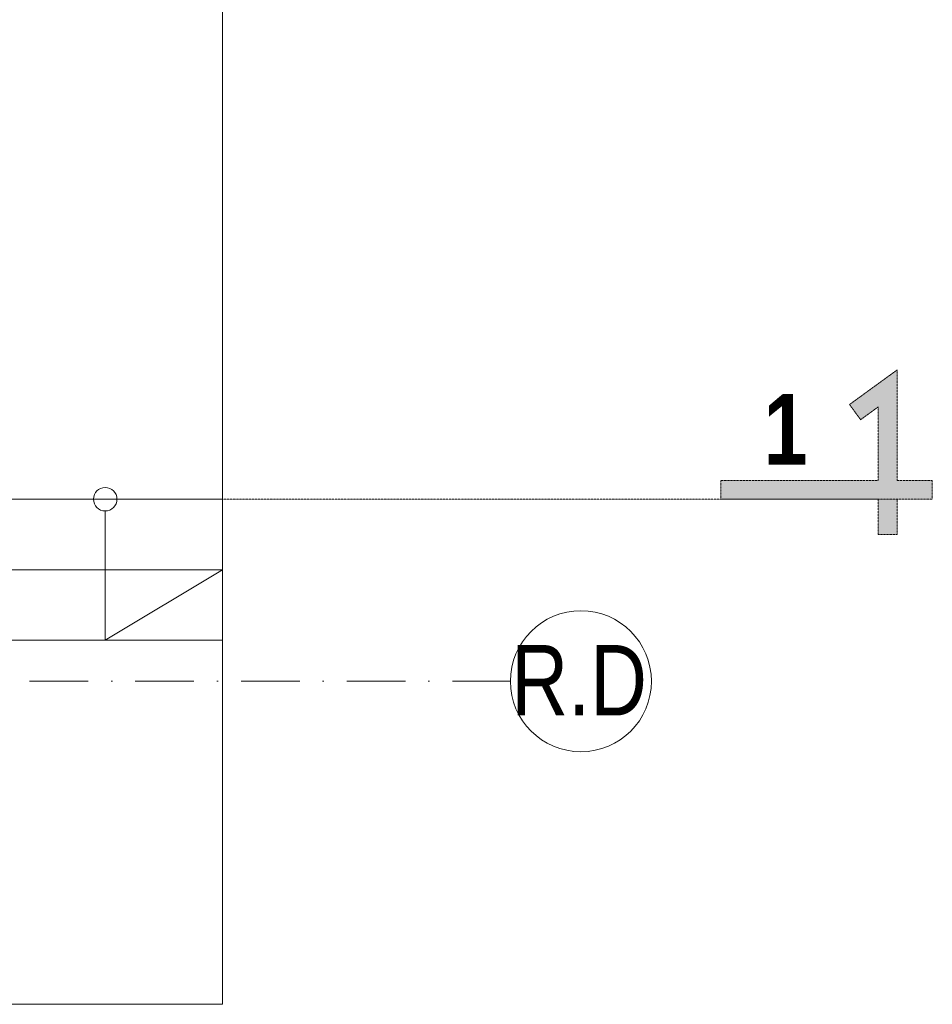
# Model space of a CAD drawing. Header units: millimetres. Extents: x -3176 to 162662, y -36434 to 57907.
# Tile 103 of 155: x 114171 to 118056, y 16831 to 21022. Entities that reach past the tile are written whole.
import ezdxf

# ---------------------------------------------------------------- set-up
doc = ezdxf.new("R2010")
doc.units = ezdxf.units.MM
for name, pattern in [('1-Sheet - 32170-CIV-6170-DW-2035-015-01 - RZUTY$0$A_Dash_Dot_2_5mm_Axis', [45, 25, -10, 0, -10]), ('1-Sheet - 32170-CIV-6170-DW-2035-015-01 - RZUTY$0$Overhead', [40, 25, -15]), ('DASHED', [0.75, 0.5, -0.25])]:
    doc.linetypes.add(name, pattern=pattern)
doc.layers.get('0').update_dxf_attribs({"lineweight": 5})
for name, color, linetype, lineweight in [('1-Sheet - 32170-CIV-6170-DW-2035-015-01 - RZUTY$0$A-DETL-THIN', 8, 'Continuous', 0), ('1-Sheet - 32170-CIV-6170-DW-2035-015-01 - RZUTY$0$A-FLOR', 8, 'Continuous', 0), ('1-Sheet - 32170-CIV-6170-DW-2035-015-01 - RZUTY$0$S-GRID', 8, 'Continuous', 0), ('1-Sheet - 32170-CIV-6170-DW-2035-015-01 - RZUTY$0$S-GRID-IDEN', 8, 'Continuous', 0), ('1-Sheet - 32170-CIV-6170-DW-2035-015-01 - RZUTY$0$S-STRS', 8, 'Continuous', 0), ('G-ANNO-SYMB', 111, 'DASHED', 9)]:
    doc.layers.add(name, color=color, linetype=linetype, lineweight=lineweight)
doc.styles.add('1-Sheet - 32170-CIV-6170-DW-2035-015-01 - RZUTY$0$Arial_6', font='arial.ttf', dxfattribs={"width": 0.8, "height": 30})
doc.styles.add('Arial_B', font='arialbd.ttf', dxfattribs={"height": 400})

# ---------------------------------------------------------------- blocks, each defined once
blk = doc.blocks.new('1-Sheet - 32170-CIV-6170-DW-2035-015-01 - RZUTY$0$Grid - A_Grid_Head_Circle_6mm-466136-B2_100_AG_PARTER_00 - Dep_PW')
at = {"layer": '1-Sheet - 32170-CIV-6170-DW-2035-015-01 - RZUTY$0$S-GRID-IDEN'}
blk.add_circle((0, 0), 0.3, dxfattribs=at)
blk = doc.blocks.new('1-Sheet - 32170-CIV-6170-DW-2035-015-01 - RZUTY')
at = {"layer": '1-Sheet - 32170-CIV-6170-DW-2035-015-01 - RZUTY$0$A-DETL-THIN'}
for p, q in [((8004.38, -645.5), (8004.38, -700.5)), ((8004.38, -700.5), (8054.38, -670.5))]:
    blk.add_line(p, q, dxfattribs=at)
blk.add_circle((8004.38, -640.5), 5, dxfattribs=at)
at = {"layer": '1-Sheet - 32170-CIV-6170-DW-2035-015-01 - RZUTY$0$A-FLOR'}
blk.add_line((8054.38, 274.75), (8054.38, -640.5), dxfattribs=at)
at = {"layer": '1-Sheet - 32170-CIV-6170-DW-2035-015-01 - RZUTY$0$S-GRID', "linetype": '1-Sheet - 32170-CIV-6170-DW-2035-015-01 - RZUTY$0$A_Dash_Dot_2_5mm_Axis'}
blk.add_line((6666.88, -718), (8176.88, -718), dxfattribs=at)
at = {"layer": '1-Sheet - 32170-CIV-6170-DW-2035-015-01 - RZUTY$0$S-STRS'}
for p, q in [((8054.38, -640.5), (7954.38, -640.5)), ((8054.38, -640.5), (8054.38, -670.5)), ((8054.38, -670.5), (7954.38, -670.5)), ((8054.38, -670.5), (8054.38, -700.5)), ((8054.38, -700.5), (7954.38, -700.5)), ((8054.38, -700.5), (7954.38, -700.5)), ((8054.38, -855.5), (8054.38, -700.5)), ((8054.38, -700.5), (8054.38, -730.5)), ((7954.38, -855.5), (8054.38, -855.5))]:
    blk.add_line(p, q, dxfattribs=at)
at = {"layer": '1-Sheet - 32170-CIV-6170-DW-2035-015-01 - RZUTY$0$S-STRS', "linetype": '1-Sheet - 32170-CIV-6170-DW-2035-015-01 - RZUTY$0$Overhead'}
for p, q in [((8054.38, -640.5), (7954.38, -640.5)), ((8054.38, -670.5), (7954.38, -670.5)), ((8054.38, -700.5), (7954.38, -700.5))]:
    blk.add_line(p, q, dxfattribs=at)
at = {"layer": '1-Sheet - 32170-CIV-6170-DW-2035-015-01 - RZUTY$0$S-GRID-IDEN', "xscale": 99.99999999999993, "yscale": 99.99999999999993, "zscale": 99.99999999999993, "rotation": 270}
blk.add_blockref('1-Sheet - 32170-CIV-6170-DW-2035-015-01 - RZUTY$0$Grid - A_Grid_Head_Circle_6mm-466136-B2_100_AG_PARTER_00 - Dep_PW', (8206.88, -718), dxfattribs=at)
at = {"layer": '1-Sheet - 32170-CIV-6170-DW-2035-015-01 - RZUTY$0$S-GRID-IDEN', "insert": (8177.26, -702.55), "char_height": 30, "width": 70.5485, "attachment_point": 1, "style": '1-Sheet - 32170-CIV-6170-DW-2035-015-01 - RZUTY$0$Arial_6'}
blk.add_mtext('R.D', dxfattribs=at)

msp = doc.modelspace()

# ---------------------------------------------------------------- hatches: boundary and pattern name
at = {"layer": 'G-ANNO-SYMB', "true_color": 0x000000, "extrusion": (0, 0, -1)}
msp.add_hatch(color=18, dxfattribs=at).paths.add_polyline_path([(-117905.96, 18980.67), (-118055.96, 18980.67), (-118055.96, 19060.67), (-117905.96, 19060.67), (-117905.96, 19530.67), (-117703.71, 19383.72), (-117750.73, 19319), (-117825.96, 19373.66), (-117825.96, 19060.67), (-117155.96, 19060.67), (-117155.96, 18980.67), (-117825.96, 18980.67), (-117825.96, 18830.67), (-117905.96, 18830.67)])

# ---------------------------------------------------------------- linework, layer by layer
at = {"layer": 'G-ANNO-SYMB', "color": 18, "true_color": 0x000000, "extrusion": (0, 0, -1)}
for p, q in [((117703.71, 19383.72), (117905.96, 19530.67)), ((117905.96, 19530.67), (117905.96, 19060.67)), ((117750.73, 19319), (117703.71, 19383.72)), ((117825.96, 19373.66), (117750.73, 19319)), ((117825.96, 19060.67), (117825.96, 19373.66)), ((117155.96, 18980.67), (117155.96, 19060.67)), ((117155.96, 19060.67), (117825.96, 19060.67)), ((117905.96, 19060.67), (118055.96, 19060.67)), ((118055.96, 19060.67), (118055.96, 18980.67)), ((118055.96, 18980.67), (116855.96, 18980.67)), ((117825.96, 18980.67), (117155.96, 18980.67)), ((117825.96, 18830.67), (117825.96, 18980.67)), ((117905.96, 18980.67), (117905.96, 18830.67)), ((118055.96, 18980.67), (117905.96, 18980.67)), ((117905.96, 18830.67), (117825.96, 18830.67))]:
    msp.add_line(p, q, dxfattribs=at)
at = {"layer": 'G-ANNO-SYMB', "color": 18, "true_color": 0x000000}
msp.add_line((116855.96, 18980.67), (100592.91, 18980.67), dxfattribs=at)

# ---------------------------------------------------------------- block references
at = {"xscale": 10, "yscale": 10, "zscale": 10}
msp.add_blockref('1-Sheet - 32170-CIV-6170-DW-2035-015-01 - RZUTY', (34491.45, 25385.65), dxfattribs=at)

# ---------------------------------------------------------------- texts
at = {"layer": 'G-ANNO-SYMB', "color": 18, "true_color": 0x000000, "style": 'Arial_B', "width": 0.8}
msp.add_text('1', height=300, dxfattribs=at).set_placement((117338.44, 19128.18))

doc.saveas('drawing.dxf')
